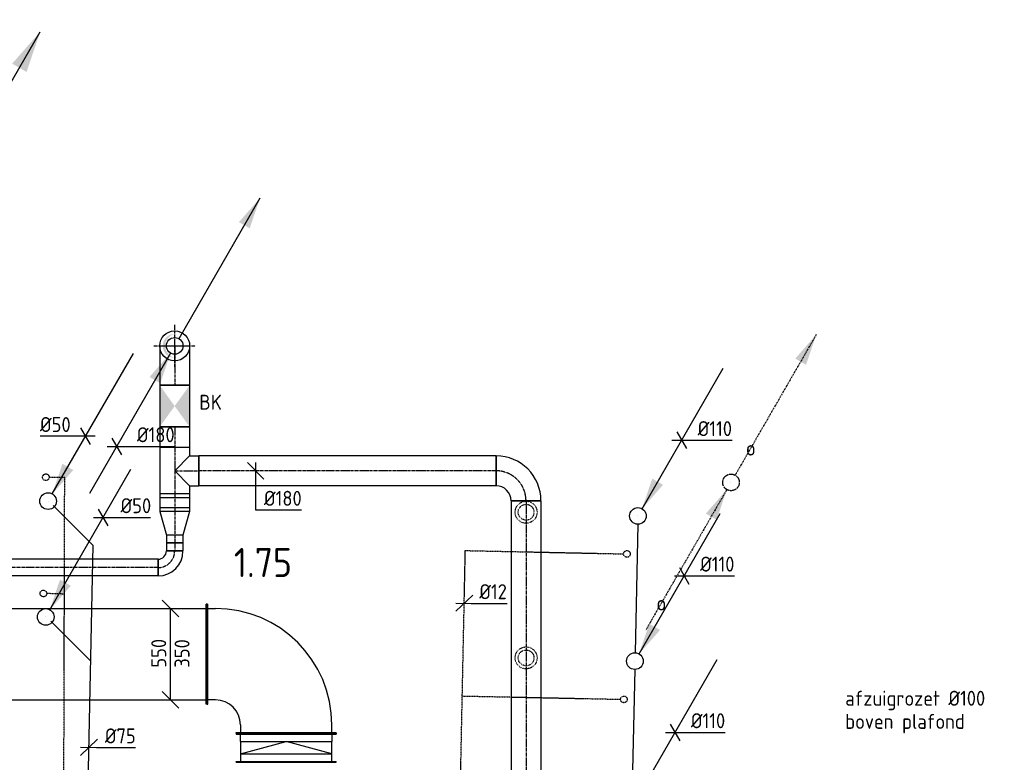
# Model space of a CAD drawing. Header units: millimetres. Extents: x -2733 to 48660, y -299 to 65852.
# Tile 31 of 44: x 26075 to 31995, y 24075 to 28538. Entities that reach past the tile are written whole.
import ezdxf
from ezdxf.enums import TextEntityAlignment as Align

# ---------------------------------------------------------------- set-up
doc = ezdxf.new("R2010")
doc.units = ezdxf.units.MM
for name, pattern in [('2322109', [10, 5, -2, 1, -2]), ('2322121', [2000, 1000, 1000]), ('2322121_a', [2000, 1000, 1000]), ('2322123', [45, 5, -2, 5, -2, 5, -2, 5, -2, 5, -2, 5, -5]), ('2322123_a', [19.5, 3, -2, 5, -2, 3, -4.5]), ('CENTER2', [28.575, 19.05, -3.175, 3.175, -3.175]), ('SMALL_DASH', [1.5, 0.5, -1])]:
    doc.linetypes.add(name, pattern=pattern)
for name, color, linetype in [('BL$2----', 7, 'Continuous'), ('bTuwkundig', 7, 'Continuous'), ('WL5233--', 4, '2322123'), ('WL524---', 4, '2322121'), ('WL531---', 5, '2322109'), ('WL561---', 4, 'Continuous'), ('WL570---_RETOUR', 4, 'SMALL_DASH'), ('WL570---_RETOUR_D', 4, 'Continuous'), ('WL570---_RETOUR_HL', 1, 'CENTER2'), ('WL570---_RETOUR_RST', 4, 'Continuous'), ('WL570---_TOEVOER_D', 3, 'Continuous'), ('WM524---', 1, 'Continuous'), ('WM531---', 1, 'Continuous'), ('WM570---', 1, 'Continuous'), ('WM570---_RETOUR', 1, 'Continuous'), ('WM570---_TOEVOER', 1, 'Continuous')]:
    doc.layers.add(name, color=color, linetype=linetype)
doc.styles.add('STABICAD-018', font='ISOCP.SHX', dxfattribs={"height": 90})
doc.styles.add('STABICAD-035', font='ISOCP.SHX', dxfattribs={"height": 175})
doc.styles.get("Standard").update_dxf_attribs({"font": 'arial.ttf'})

# ---------------------------------------------------------------- blocks, each defined once
blk = doc.blocks.new('*U37')
at = {"linetype": '2322123'}
for points in [[(512.5, 887.7), (451.2, 706.5), (386.3, 744)], [(-25, -43.3), (-86.3, -224.4), (-151.2, -186.9)]]:
    blk.add_hatch(color=2, dxfattribs=at).paths.add_polyline_path(points, flags=0)
at = {"color": 2, "linetype": '2322123_a'}
for p, q in [((512.5, 887.7, 3000), (25, 43.3, 3000)), ((-25, -43.3, 3000), (-512.5, -887.7, 3000))]:
    blk.add_line(p, q, dxfattribs=at)
at = {"color": 0, "linetype": '2322123'}
blk.add_line((0, 0), (0, 0, 3000), dxfattribs=at)
blk.add_circle((0, 0, 3000), 50, dxfattribs=at)
at = {"color": 2, "linetype": '2322123'}
blk.add_circle((0, 0, 3000), 50, dxfattribs=at)
at = {"layer": 'WL561---', "color": 2, "style": 'STABICAD-018'}
for tag, p in [('SECTIONCODE', (30351.6, 25907.5, 1499.5)), ('POSITIONCODE', (30351.6, 25907.5, 1499.5)), ('CODE', (30351.6, 25857.5)), ('FLOORCODE', (30401.6, 25757.5))]:
    blk.add_attdef(tag, p, '', height=1.8, dxfattribs=at)
blk = doc.blocks.new('*U41')
at = {"linetype": '2322121'}
for points in [[(512.5, 887.7), (451.2, 706.5), (386.3, 744)], [(-25, -43.3), (-86.3, -224.4), (-151.2, -186.9)]]:
    blk.add_hatch(color=2, dxfattribs=at).paths.add_polyline_path(points, flags=0)
at = {"color": 2, "linetype": '2322121_a'}
for p, q in [((512.5, 887.7, 3000), (25, 43.3, 3000)), ((-25, -43.3, 3000), (-512.5, -887.7, 3000))]:
    blk.add_line(p, q, dxfattribs=at)
at = {"color": 0, "linetype": '2322121'}
blk.add_line((0, 0), (0, 0, 3000), dxfattribs=at)
blk.add_circle((0, 0, 3000), 50, dxfattribs=at)
at = {"color": 2, "linetype": '2322121'}
blk.add_circle((0, 0, 3000), 50, dxfattribs=at)
at = {"layer": 'BL$2----', "color": 2}
for tag in ['SECTIONCODE', 'POSITIONCODE']:
    blk.add_attdef(tag, (27006.6, 26727.8, 1499.5), '', height=1.8, dxfattribs=at)
at = {"layer": 'BL$2----', "color": 2, "style": 'STABICAD-018'}
for tag, p in [('CODE', (27006.6, 26677.8)), ('FLOORCODE', (27056.6, 26577.8))]:
    blk.add_attdef(tag, p, '', height=1.8, dxfattribs=at)
blk = doc.blocks.new('*U42')
at = {"color": 0, "linetype": 'Continuous'}
for p, q in [((-57.7, 0), (71.7, 0)), ((-28.9, 50), (28.9, -50)), ((71.7, 0), (346.8, 0))]:
    blk.add_line(p, q, dxfattribs=at)
at = {"color": 0, "linetype": 'Continuous', "style": 'STABICAD-018'}
blk.add_text('%%c180', height=90, dxfattribs=at).set_placement((121.7, 25))
at = {"layer": 'BL$2----', "color": 2}
blk.add_attdef('CODE', (26657.8, 25973.7), '', height=1.8, dxfattribs=at)
blk = doc.blocks.new('*U465')
at = {"linetype": 'Continuous'}
for color, points in [(0, [(200, -325), (200, 325), (-200, 325), (116, 188.5)]), (2, [(1174.2, -557.9), (926.9, -495.8), (969.9, -405.4)])]:
    blk.add_hatch(color=color, dxfattribs=at).paths.add_polyline_path(points, flags=0)
at = {"color": 0, "linetype": 'Continuous'}
for p, q in [((-225, 350, -3400), (225, 350, -3400)), ((-225, -350, -3400), (-225, 350, -3400)), ((-200, 325, -3400), (200, 325, -3400)), ((-200, -325, -3400), (-200, 325, -3400)), ((200, 325, -3400), (200, -325, -3400)), ((225, 350, -3400), (225, -350, -3400)), ((225, -350, -3400), (-225, -350, -3400)), ((200, -325, -3400), (-200, -325, -3400))]:
    blk.add_line(p, q, dxfattribs=at)
at = {"color": 2, "linetype": 'Continuous'}
blk.add_line((0, 0, -3400), (1174.2, -557.9, -3400), dxfattribs=at)
at = {"layer": 'WM570---_RETOUR', "color": 2, "style": 'STABICAD-018'}
for tag, p in [('CODE', (25547.7, 27439.5, 3400)), ('SECTIONCODE', (25398.2, 27351.5, 3712.5)), ('POSITIONCODE', (25398.2, 27351.5, 3712.5)), ('FLOORCODE', (25597.7, 27339.5, 3400))]:
    blk.add_attdef(tag, p, '', height=1.8, dxfattribs=at)
blk = doc.blocks.new('*U469')
at = {"color": 0, "linetype": 'Continuous'}
for p, q in [((0, 300, -3025), (5, 300, -3025)), ((0, -300, -3025), (0, 300, -3025)), ((5, -300, -3025), (5, 300, -3025)), ((3322.3, 300, -3025), (3317.3, 300, -3025)), ((3317.3, -300, -3025), (3317.3, 300, -3025)), ((3322.3, -300, -3025), (3322.3, 300, -3025)), ((5, 275, -3025), (3317.3, 275, -3025)), ((5, -275, -3025), (3317.3, -275, -3025)), ((0, -300, -3025), (5, -300, -3025)), ((3322.3, -300, -3025), (3317.3, -300, -3025))]:
    blk.add_line(p, q, dxfattribs=at)
at = {"layer": 'WM570---_RETOUR', "color": 2, "style": 'STABICAD-018'}
for tag, p in [('SECTIONCODE', (24171.1, 24875, 3025)), ('POSITIONCODE', (24171.1, 24875, 3025)), ('CODE', (23879.3, 24725, 3025))]:
    blk.add_attdef(tag, p, '', height=1.8, dxfattribs=at)
blk = doc.blocks.new('*U475')
at = {"color": 0, "linetype": 'Continuous'}
for p, q in [((-475, 300, -3025), (-470, 300, -3025)), ((-475, -300, -3025), (-475, 300, -3025)), ((-470, -300, -3025), (-470, 300, -3025)), ((-470, 275, -3025), (-425, 275, -3025)), ((-425, -275, -3025), (-470, -275, -3025)), ((-475, -300, -3025), (-470, -300, -3025)), ((-300, -475, -3025), (-300, -470, -3025)), ((-300, -470, -3025), (300, -470, -3025)), ((-275, -425, -3025), (-275, -470, -3025)), ((275, -470, -3025), (275, -425, -3025)), ((300, -475, -3025), (300, -470, -3025)), ((-300, -475, -3025), (300, -475, -3025))]:
    blk.add_line(p, q, dxfattribs=at)
for radius in [700, 150]:
    blk.add_arc((-425, -425, -3025), radius, 0, 90, dxfattribs=at)
at = {"layer": 'WM570---_RETOUR', "color": 2, "style": 'STABICAD-018'}
for tag in ['SECTIONCODE', 'CODE', 'POSITIONCODE']:
    blk.add_attdef(tag, (27676.64, 24725, 3025), '', height=1.8, dxfattribs=at)
blk = doc.blocks.new('*U476')
at = {"color": 0, "linetype": 'Continuous'}
for p, q in [((-50, 300, -3025), (-45, 300, -3025)), ((-50, -300, -3025), (-50, 300, -3025)), ((-45, -300, -3025), (-45, 300, -3025)), ((124.6, 300, -3025), (119.6, 300, -3025)), ((119.6, -300, -3025), (119.6, 300, -3025)), ((124.6, -300, -3025), (124.6, 300, -3025)), ((-45, 275, -3025), (0, 275, -3025)), ((74.6, 275, -3025), (0, 275, -3025)), ((0, -275, -3025), (0, 275, -3025)), ((74.6, 275, -3025), (0, 0, -3025)), ((119.6, 275, -3025), (74.6, 275, -3025)), ((74.6, -275, -3025), (74.6, 275, -3025)), ((74.6, -275, -3025), (0, 0, -3025)), ((0, -275, -3025), (-45, -275, -3025)), ((0, -275, -3025), (74.6, -275, -3025)), ((74.6, -275, -3025), (119.6, -275, -3025)), ((-50, -300, -3025), (-45, -300, -3025)), ((124.6, -300, -3025), (119.6, -300, -3025))]:
    blk.add_line(p, q, dxfattribs=at)
at = {"layer": 'WM570---_RETOUR', "color": 2, "style": 'STABICAD-018'}
for tag in ['CODE', 'SECTIONCODE', 'POSITIONCODE']:
    blk.add_attdef(tag, (27676.6, 24200, 3025), '', height=1.8, dxfattribs=at)
blk = doc.blocks.new('*U478')
at = {"color": 0, "linetype": 'Continuous'}
for p, q in [((50, 225, -3025), (-50, 325, -3025)), ((0, -275, -3025), (0, 275, -3025)), ((50, -325, -3025), (-50, -225, -3025))]:
    blk.add_line(p, q, dxfattribs=at)
at = {"color": 0, "linetype": 'Continuous', "style": 'STABICAD-018'}
for s, p in [('550', (-25, -81, -3025)), ('350', (115, -81, -3025))]:
    blk.add_text(s, height=90, rotation=90, dxfattribs=at).set_placement(p)
at = {"layer": 'WM570---_RETOUR', "color": 2, "style": 'STABICAD-018'}
blk.add_attdef('CODE', (26980.8, 24725, 3025), '', height=1.8, dxfattribs=at)
blk = doc.blocks.new('*U485')
at = {"color": 2, "linetype": 'SMALL_DASH'}
for radius in [66, 47.5]:
    blk.add_circle((0, 0, 600), radius, dxfattribs=at)
at = {"layer": 'WM570---_RETOUR', "color": 2, "style": 'STABICAD-018'}
for tag, p in [('CODE', (29119.6, 25678, -600)), ('SECTIONCODE', (29119.6, 25578, -600)), ('MATERIALCODE', (29119.6, 25578, -600)), ('POSITIONCODE', (29119.6, 25578, -600)), ('FLOWPREFIX', (29342.1, 25538, -600)), ('FLOW', (29364.6, 25538, -600)), ('FLOWSUFFIX', (29387.1, 25538, -600))]:
    blk.add_attdef(tag, p, '', height=1.8, dxfattribs=at)
at = {"layer": 'WM570---_RETOUR', "color": 1, "style": 'STABICAD-018'}
blk.add_attdef('PRODUCTCODE', (28919.6, 25618, -600), '', height=1.8, dxfattribs=at)
blk = doc.blocks.new('*U487')
at = {"color": 2, "linetype": 'SMALL_DASH'}
for radius in [66, 47.5]:
    blk.add_circle((0, 0, 600), radius, dxfattribs=at)
at = {"layer": 'WM570---_RETOUR', "color": 2, "style": 'STABICAD-018'}
for tag, p in [('CODE', (29119.5, 24802.7, -600)), ('SECTIONCODE', (29119.5, 24702.7, -600)), ('MATERIALCODE', (29119.5, 24702.7, -600)), ('POSITIONCODE', (29119.5, 24702.7, -600)), ('FLOWPREFIX', (29342, 24662.7, -600)), ('FLOW', (29364.5, 24662.7, -600)), ('FLOWSUFFIX', (29387, 24662.7, -600))]:
    blk.add_attdef(tag, p, '', height=1.8, dxfattribs=at)
at = {"layer": 'WM570---_RETOUR', "color": 1, "style": 'STABICAD-018'}
blk.add_attdef('PRODUCTCODE', (28919.5, 24742.7, -600), '', height=1.8, dxfattribs=at)
blk = doc.blocks.new('*U481')
at = {"linetype": '2322121'}
blk.add_hatch(color=2, dxfattribs=at).paths.add_polyline_path([(-25, -43.3), (-86.3, -224.4), (-151.2, -186.9)], flags=0)
at = {"color": 0, "linetype": '2322121'}
blk.add_line((0, 0), (0, 0, 2750), dxfattribs=at)
at = {"color": 2, "linetype": '2322121_a'}
blk.add_line((-25, -43.3, 2750), (-512.5, -887.7, 2750), dxfattribs=at)
at = {"color": 2, "linetype": '2322121'}
blk.add_circle((0, 0, 2750), 50, dxfattribs=at)
at = {"layer": 'WM570---', "color": 2}
for tag in ['SECTIONCODE', 'POSITIONCODE']:
    blk.add_attdef(tag, (27006.6, 26727.8, 1374.5), '', height=1.8, dxfattribs=at)
at = {"layer": 'WM570---', "color": 2, "style": 'STABICAD-018'}
for tag, p in [('CODE', (27006.6, 26677.8)), ('FLOORCODE', (27056.6, 26577.8))]:
    blk.add_attdef(tag, p, '', height=1.8, dxfattribs=at)
blk = doc.blocks.new('*U521')
at = {"color": 0, "linetype": 'Continuous'}
for p, q in [((0, 90, -2750), (236.8, 90, -2750)), ((0, -90, -2750), (0, 90, -2750)), ((236.8, 90, -2750), (236.8, -90, -2750)), ((0, -90, -2750), (236.8, -90, -2750))]:
    blk.add_line(p, q, dxfattribs=at)
at = {"layer": 'WL570---_RETOUR_HL', "linetype": 'CENTER2'}
blk.add_line((0, 0, -2750), (236.8, 0, -2750), dxfattribs=at)
at = {"layer": 'WM570---_RETOUR', "color": 2, "style": 'STABICAD-018'}
for tag, p in [('CODE', (27006.6, 26577.8, 2750)), ('SECTIONCODE', (27156.6, 26483.4, 2750)), ('POSITIONCODE', (27156.6, 26483.4, 2750))]:
    blk.add_attdef(tag, p, '', height=1.8, dxfattribs=at)
blk = doc.blocks.new('*U480')
at = {"linetype": 'Continuous'}
blk.add_hatch(color=0, dxfattribs=at).paths.add_polyline_path([(0, -72), (-14.3, -70.6), (-28, -66.3), (-40.7, -59.4), (-51.6, -50.2), (-60.6, -38.9), (-67.1, -26.1), (-71, -12.2), (-72, 2.1), (-70.1, 16.4), (-65.5, 30), (-58.2, 42.4), (-48.6, 53.1), (-37.1, 61.7), (-24.1, 67.8), (-10.2, 71.3), (0, 72), (-0.4, 71.9), (-14.3, 67), (-27, 59.4), (-37.9, 49.5), (-46.7, 37.6), (-52.9, 24.1), (-56.3, 9.8), (-56.7, -5), (-54.3, -19.6), (-49, -33.4), (-41, -45.8), (-30.8, -56.5), (-18.6, -64.8), (-5, -70.6), (-0.4, -71.9)], is_closed=False, flags=0)
at = {"color": 0, "linetype": 'Continuous'}
blk.add_circle((0, 0, -2750), 90, dxfattribs=at)
at = {"layer": 'WL570---_RETOUR_HL', "linetype": 'CENTER2'}
for p, q in [((0, -126, 1000), (0, 126, 1000)), ((-126, 0, 1000), (126, 0, 1000))]:
    blk.add_line(p, q, dxfattribs=at)
blk.add_circle((0, 0, -2750), 0.0125, dxfattribs=at)
at = {"layer": 'WM570---', "color": 2, "style": 'STABICAD-018'}
for tag, p in [('SECTIONCODE', (27006.6, 26727.8, 3249.5)), ('POSITIONCODE', (27006.6, 26727.8, 3249.5)), ('CODE', (27006.6, 26577.8, 2750))]:
    blk.add_attdef(tag, p, '', height=1.8, dxfattribs=at)
blk = doc.blocks.new('*U479')
at = {"linetype": '2322121'}
blk.add_hatch(color=2, dxfattribs=at).paths.add_polyline_path([(512.5, 887.7), (451.2, 706.5), (386.3, 744)], flags=0)
at = {"color": 2, "linetype": '2322121_a'}
blk.add_line((512.5, 887.7, 250), (25, 43.3, 250), dxfattribs=at)
at = {"color": 0, "linetype": '2322121'}
blk.add_line((0, 0), (0, 0, 250), dxfattribs=at)
blk.add_circle((0, 0, 250), 50, dxfattribs=at)
at = {"color": 2, "linetype": '2322121'}
blk.add_circle((0, 0, 250), 50, dxfattribs=at)
at = {"layer": 'WM570---', "color": 2}
for tag in ['SECTIONCODE', 'POSITIONCODE']:
    blk.add_attdef(tag, (27006.6, 26727.8, 2874.5), '', height=1.8, dxfattribs=at)
at = {"layer": 'WM570---', "color": 2, "style": 'STABICAD-018'}
for tag, p in [('CODE', (27006.6, 26677.8, 2750)), ('FLOORCODE', (27056.6, 26577.8, 2750))]:
    blk.add_attdef(tag, p, '', height=1.8, dxfattribs=at)
blk = doc.blocks.new('*U523')
at = {"linetype": 'Continuous'}
for points in [[(-125, 90), (0, 0), (125, 90)], [(125, -90), (0, 0), (-125, -90)]]:
    blk.add_hatch(color=2, dxfattribs=at).paths.add_polyline_path(points, flags=0)
at = {"color": 2, "linetype": 'Continuous'}
for p, q in [((-125, 90, -2750), (125, 90, -2750)), ((-125, -90, -2750), (-125, 90, -2750)), ((125, 90, -2750), (125, -90, -2750)), ((-125, -90, -2750), (125, -90, -2750))]:
    blk.add_line(p, q, dxfattribs=at)
at = {"layer": 'WM570---_RETOUR', "color": 1, "style": 'STABICAD-018'}
for tag, p in [('PRODUCTCODE', (27326.6, 26536, 2750)), ('PRODUCTCODE2', (27006.6, 26216, 2750))]:
    blk.add_attdef(tag, p, '', height=1.8, dxfattribs=at)
at = {"layer": 'WM570---_RETOUR', "color": 2, "style": 'STABICAD-018'}
for tag, p in [('CODE', (27006.6, 26316, 2750)), ('FREETEXT', (27006.6, 26266, 2750)), ('SECTIONCODE', (27006.6, 26216, 2750)), ('POSITIONCODE', (27006.6, 26216, 2750)), ('INDICATIONTEXT', (27154.5, 26194.1, 2750))]:
    blk.add_attdef(tag, p, '', height=1.8, dxfattribs=at)
blk = doc.blocks.new('*U525')
at = {"color": 0, "linetype": 'Continuous'}
for p, q in [((0, 90, -2750), (124.5, 90, -2750)), ((0, -90, -2750), (0, 90, -2750)), ((124.5, 90, -2750), (124.5, -90, -2750)), ((0, -90, -2750), (124.5, -90, -2750))]:
    blk.add_line(p, q, dxfattribs=at)
at = {"layer": 'WL570---_RETOUR_HL', "linetype": 'CENTER2'}
blk.add_line((0, 0, -2750), (124.5, 0, -2750), dxfattribs=at)
at = {"layer": 'WM570---_RETOUR', "color": 2, "style": 'STABICAD-018'}
for tag, p in [('CODE', (27006.6, 26091, 2750)), ('SECTIONCODE', (27156.6, 26011.1, 2750)), ('POSITIONCODE', (27156.6, 26011.1, 2750))]:
    blk.add_attdef(tag, p, '', height=1.8, dxfattribs=at)
blk = doc.blocks.new('*U524')
at = {"color": 0, "linetype": 'Continuous'}
for p, q in [((0, 90, -2750), (1786.5, 90, -2750)), ((0, -90, -2750), (0, 90, -2750)), ((1786.5, 90, -2750), (1786.5, -90, -2750)), ((0, -90, -2750), (1786.5, -90, -2750))]:
    blk.add_line(p, q, dxfattribs=at)
at = {"layer": 'WL570---_RETOUR_HL', "linetype": 'CENTER2'}
blk.add_line((0, 0, -2750), (1786.5, 0, -2750), dxfattribs=at)
at = {"layer": 'WM570---_RETOUR', "color": 2, "style": 'STABICAD-018'}
for tag, p in [('SECTIONCODE', (27956.4, 25977.1, 2750)), ('POSITIONCODE', (27956.4, 25977.1, 2750)), ('CODE', (28939.1, 25827.1, 2750))]:
    blk.add_attdef(tag, p, '', height=1.8, dxfattribs=at)
blk = doc.blocks.new('*U526')
at = {"color": 0, "linetype": 'Continuous'}
for p, q in [((-90, 90, -2750), (-90, 146.1, -2750)), ((-90, 146.1, -2750), (90, 146.1, -2750)), ((90, 90, -2750), (90, 146.1, -2750)), ((-139.3, 90, -2750), (-90, 90, -2750)), ((-139.3, 90, -2750), (-139.3, -90, -2750)), ((-90, 90, -2750), (0, 0, -2750)), ((90, 90, -2750), (0, 0, -2750)), ((90, 90, -2750), (139.3, 90, -2750)), ((139.3, 90, -2750), (139.3, -90, -2750)), ((-139.3, -90, -2750), (139.3, -90, -2750))]:
    blk.add_line(p, q, dxfattribs=at)
at = {"layer": 'WL570---_RETOUR_HL', "linetype": 'CENTER2'}
for p, q in [((0, 0, -2750), (0, 146.1, -2750)), ((-139.3, 0, -2750), (139.3, 0, -2750))]:
    blk.add_line(p, q, dxfattribs=at)
at = {"layer": 'WM570---_RETOUR', "color": 2, "style": 'STABICAD-018'}
for tag in ['CODE', 'SECTIONCODE', 'POSITIONCODE']:
    blk.add_attdef(tag, (27006.6, 25827.1, 2750), '', height=1.8, dxfattribs=at)
blk = doc.blocks.new('*U522')
at = {"color": 0, "linetype": 'Continuous'}
for p, q in [((-180, -90, -2750), (-180, 90, -2750)), ((90, -180, -2750), (-90, -180, -2750))]:
    blk.add_line(p, q, dxfattribs=at)
for radius in [270, 90]:
    blk.add_arc((-180, -180, -2750), radius, 0, 90, dxfattribs=at)
at = {"layer": 'WL570---_RETOUR_HL', "linetype": 'CENTER2'}
blk.add_arc((-180, -180, -2750), 180, 0, 90, dxfattribs=at)
at = {"layer": 'WM570---_RETOUR', "color": 2, "style": 'STABICAD-018'}
for tag in ['CODE', 'SECTIONCODE', 'POSITIONCODE']:
    blk.add_attdef(tag, (29119.1, 25827.1, 2750), '', height=1.8, dxfattribs=at)
blk = doc.blocks.new('*U520')
at = {"color": 0, "linetype": 'Continuous'}
for p, q in [((0, 90, -2750), (2122.6, 90, -2750)), ((0, -90, -2750), (0, 90, -2750)), ((2122.6, 90, -2750), (2122.6, -90, -2750)), ((0, -90, -2750), (2122.6, -90, -2750))]:
    blk.add_line(p, q, dxfattribs=at)
at = {"layer": 'WL570---_RETOUR_HL', "linetype": 'CENTER2'}
blk.add_line((0, 0, -2750), (2122.6, 0, -2750), dxfattribs=at)
at = {"layer": 'WM570---_RETOUR', "color": 2, "style": 'STABICAD-018'}
for tag in ['CODE', 'SECTIONCODE', 'POSITIONCODE']:
    blk.add_attdef(tag, (29119.1, 25647.1, 2750), '', height=1.8, dxfattribs=at)
blk = doc.blocks.new('*U532')
at = {"color": 0, "linetype": 'Continuous'}
for p, q in [((50, -50, -2750), (-50, 50, -2750)), ((0, 50, -2750), (0, -235.4, -2750)), ((0, -235.4, -2750), (275.1, -235.4, -2750))]:
    blk.add_line(p, q, dxfattribs=at)
at = {"color": 0, "linetype": 'Continuous', "style": 'STABICAD-018'}
blk.add_text('%%c180', height=90, dxfattribs=at).set_placement((50, -210.4, -2750))
at = {"layer": 'WM570---_RETOUR', "color": 2, "style": 'STABICAD-018'}
blk.add_attdef('CODE', (27493.5, 25827.1, 2750), '', height=1.8, dxfattribs=at)
blk = doc.blocks.new('*U495')
at = {"linetype": '2322121'}
blk.add_hatch(color=2, dxfattribs=at).paths.add_polyline_path([(25, 43.3), (86.3, 224.4), (151.2, 186.9)], flags=0)
at = {"color": 2, "linetype": '2322121_a'}
blk.add_line((25, 43.3, 3000), (512.5, 887.7, 3000), dxfattribs=at)
at = {"color": 0, "linetype": '2322121'}
blk.add_line((0, 0), (0, 0, 3000), dxfattribs=at)
blk.add_circle((0, 0, 3000), 50, dxfattribs=at)
at = {"color": 2, "linetype": '2322121'}
blk.add_circle((0, 0, 3000), 50, dxfattribs=at)
at = {"layer": 'WM570---_RETOUR', "color": 2, "style": 'STABICAD-018'}
for tag, p in [('SECTIONCODE', (29791.9, 25705.9, 1499.5)), ('POSITIONCODE', (29791.9, 25705.9, 1499.5)), ('CODE', (29791.9, 25655.9)), ('FLOORCODE', (29841.9, 25555.9))]:
    blk.add_attdef(tag, p, '', height=1.8, dxfattribs=at)
blk = doc.blocks.new('*U496')
at = {"linetype": '2322121'}
blk.add_hatch(color=2, dxfattribs=at).paths.add_polyline_path([(25, 43.3), (86.3, 224.4), (151.2, 186.9)], flags=0)
at = {"color": 2, "linetype": '2322121_a'}
blk.add_line((25, 43.3, 3000), (512.5, 887.7, 3000), dxfattribs=at)
at = {"color": 0, "linetype": '2322121'}
blk.add_line((0, 0), (0, 0, 3000), dxfattribs=at)
blk.add_circle((0, 0, 3000), 50, dxfattribs=at)
at = {"color": 2, "linetype": '2322121'}
blk.add_circle((0, 0, 3000), 50, dxfattribs=at)
at = {"layer": 'WM570---_RETOUR', "color": 2, "style": 'STABICAD-018'}
for tag, p in [('SECTIONCODE', (29773.7, 24833.2, 1499.5)), ('POSITIONCODE', (29773.7, 24833.2, 1499.5)), ('CODE', (29773.7, 24783.2)), ('FLOORCODE', (29823.7, 24683.2))]:
    blk.add_attdef(tag, p, '', height=1.8, dxfattribs=at)
blk = doc.blocks.new('*U497')
at = {"linetype": '2322121'}
blk.add_hatch(color=2, dxfattribs=at).paths.add_polyline_path([(25, 43.3), (86.3, 224.4), (151.2, 186.9)], flags=0)
at = {"color": 2, "linetype": '2322121_a'}
blk.add_line((25, 43.3, 3000), (512.5, 887.7, 3000), dxfattribs=at)
at = {"color": 0, "linetype": '2322121'}
blk.add_line((0, 0), (0, 0, 3000), dxfattribs=at)
blk.add_circle((0, 0, 3000), 50, dxfattribs=at)
at = {"color": 2, "linetype": '2322121'}
blk.add_circle((0, 0, 3000), 50, dxfattribs=at)
at = {"layer": 'WM570---_RETOUR', "color": 2, "style": 'STABICAD-018'}
for tag, p in [('SECTIONCODE', (29755.4, 23955.8, 1499.5)), ('POSITIONCODE', (29755.4, 23955.8, 1499.5)), ('CODE', (29755.4, 23905.8)), ('FLOORCODE', (29805.4, 23805.8))]:
    blk.add_attdef(tag, p, '', height=1.8, dxfattribs=at)
blk = doc.blocks.new('*U501')
at = {"color": 0, "linetype": 'Continuous'}
for p, q in [((-57.7, 0), (47, 0)), ((-28.9, 50), (28.9, -50)), ((47, 0), (304, 0))]:
    blk.add_line(p, q, dxfattribs=at)
at = {"color": 0, "linetype": 'Continuous', "style": 'STABICAD-018'}
blk.add_text('%%c110', height=90, dxfattribs=at).set_placement((97, 25))
at = {"layer": 'WM570---_RETOUR', "color": 2, "style": 'STABICAD-018'}
blk.add_attdef('CODE', (30054.3, 26010.4), '', height=1.8, dxfattribs=at)
blk = doc.blocks.new('*U502')
at = {"color": 0, "linetype": 'Continuous'}
for p, q in [((-57.7, 0), (46, 0)), ((-28.9, 50), (28.9, -50)), ((46, 0), (303.1, 0))]:
    blk.add_line(p, q, dxfattribs=at)
at = {"color": 0, "linetype": 'Continuous', "style": 'STABICAD-018'}
blk.add_text('%%c110', height=90, dxfattribs=at).set_placement((96, 25))
at = {"layer": 'WM570---_RETOUR', "color": 2, "style": 'STABICAD-018'}
blk.add_attdef('CODE', (30069.9, 25196.2), '', height=1.8, dxfattribs=at)
blk = doc.blocks.new('*U503')
at = {"color": 0, "linetype": 'Continuous'}
for p, q in [((-57.7, 0), (45.7, 0)), ((-28.9, 50), (28.9, -50)), ((45.7, 0), (302.8, 0))]:
    blk.add_line(p, q, dxfattribs=at)
at = {"color": 0, "linetype": 'Continuous', "style": 'STABICAD-018'}
blk.add_text('%%c110', height=90, dxfattribs=at).set_placement((95.7, 25))
at = {"layer": 'WM570---_RETOUR', "color": 2, "style": 'STABICAD-018'}
blk.add_attdef('CODE', (30014.7, 24255), '', height=1.8, dxfattribs=at)
blk = doc.blocks.new('*U506')
at = {"linetype": '2322121'}
blk.add_hatch(color=2, dxfattribs=at).paths.add_polyline_path([(25, 43.3), (86.3, 224.4), (151.2, 186.9)], flags=0)
at = {"color": 2, "linetype": '2322121_a'}
blk.add_line((25, 43.3, 3000), (512.5, 887.7, 3000), dxfattribs=at)
at = {"color": 0, "linetype": '2322121'}
blk.add_line((0, 0), (0, 0, 3000), dxfattribs=at)
blk.add_circle((0, 0, 3000), 50, dxfattribs=at)
at = {"color": 2, "linetype": '2322121'}
blk.add_circle((0, 0, 3000), 50, dxfattribs=at)
at = {"layer": 'WM570---_RETOUR', "color": 2, "style": 'STABICAD-018'}
for tag, p in [('SECTIONCODE', (26153.2, 21365.9, 1499.5)), ('CODE', (26153.2, 21315.9)), ('POSITIONCODE', (26153.2, 21365.9, 1499.5)), ('FLOORCODE', (26203.2, 21215.9))]:
    blk.add_attdef(tag, p, '', height=1.8, dxfattribs=at)
blk = doc.blocks.new('*U507')
at = {"linetype": '2322121'}
blk.add_hatch(color=2, dxfattribs=at).paths.add_polyline_path([(25, 43.3), (86.3, 224.4), (151.2, 186.9)], flags=0)
at = {"color": 2, "linetype": '2322121_a'}
blk.add_line((25, 43.3, 3000), (512.5, 887.7, 3000), dxfattribs=at)
at = {"color": 0, "linetype": '2322121'}
blk.add_line((0, 0), (0, 0, 3000), dxfattribs=at)
blk.add_circle((0, 0, 3000), 50, dxfattribs=at)
at = {"color": 2, "linetype": '2322121'}
blk.add_circle((0, 0, 3000), 50, dxfattribs=at)
at = {"layer": 'WM570---_RETOUR', "color": 2, "style": 'STABICAD-018'}
for tag, p in [('SECTIONCODE', (26245.5, 25794.7, 1499.5)), ('POSITIONCODE', (26245.5, 25794.7, 1499.5)), ('CODE', (26245.5, 25744.7)), ('FLOORCODE', (26295.5, 25644.7))]:
    blk.add_attdef(tag, p, '', height=1.8, dxfattribs=at)
blk = doc.blocks.new('*U511')
at = {"color": 0, "linetype": 'Continuous'}
for p, q in [((-51, -48.9), (51, 48.9)), ((-50, 1), (45.6, -0.9)), ((45.6, -0.9), (279.3, -0.9))]:
    blk.add_line(p, q, dxfattribs=at)
at = {"color": 0, "linetype": 'Continuous', "style": 'STABICAD-018'}
blk.add_text('%%c75', height=90, dxfattribs=at).set_placement((95.6, 24.1))
at = {"layer": 'WM570---_RETOUR', "color": 2, "style": 'STABICAD-018'}
blk.add_attdef('CODE', (26491.3, 24164.9), '', height=1.8, dxfattribs=at)
blk = doc.blocks.new('*U512')
at = {"color": 0, "linetype": 'Continuous'}
for p, q in [((-57.7, 0), (54.7, 0)), ((-28.9, 50), (28.9, -50)), ((54.7, 0), (284.7, 0))]:
    blk.add_line(p, q, dxfattribs=at)
at = {"color": 0, "linetype": 'Continuous', "style": 'STABICAD-018'}
blk.add_text('%%c50', height=90, dxfattribs=at).set_placement((104.7, 25))
at = {"layer": 'WM570---_RETOUR', "color": 2, "style": 'STABICAD-018'}
blk.add_attdef('CODE', (26576.4, 25547.2), '', height=1.8, dxfattribs=at)
blk = doc.blocks.new('*U513')
at = {"color": 0, "linetype": 'Continuous'}
for p, q in [((-43.9, 0), (-274, 0)), ((57.7, 0), (-43.9, 0)), ((28.9, -50), (-28.9, 50))]:
    blk.add_line(p, q, dxfattribs=at)
at = {"color": 0, "linetype": 'Continuous', "style": 'STABICAD-018'}
blk.add_text('%%c50', height=90, dxfattribs=at).set_placement((-274, 25))
at = {"layer": 'WM570---_RETOUR', "color": 2, "style": 'STABICAD-018'}
blk.add_attdef('CODE', (26470.9, 26035.1), '', height=1.8, dxfattribs=at)
blk = doc.blocks.new('*U527')
at = {"color": 0, "linetype": 'Continuous'}
for p, q in [((-53.1, 90, -2750), (29.7, 90, -2750)), ((-53.1, 90, -2750), (-53.1, -90, -2750)), ((-29.7, 90, -2750), (53.1, 90, -2750)), ((-29.7, 90, -2750), (-29.7, -90, -2750)), ((29.7, 90, -2750), (29.7, -90, -2750)), ((53.1, 90, -2750), (53.1, -90, -2750)), ((-53.1, -90, -2750), (29.7, -90, -2750)), ((-29.7, -90, -2750), (53.1, -90, -2750))]:
    blk.add_line(p, q, dxfattribs=at)
at = {"layer": 'WL570---_RETOUR_HL', "linetype": 'CENTER2'}
blk.add_line((-53.1, 0, -2750), (53.1, 0, -2750), dxfattribs=at)
at = {"layer": 'WM570---_RETOUR', "color": 2, "style": 'STABICAD-018'}
for tag in ['CODE', 'SECTIONCODE', 'POSITIONCODE']:
    blk.add_attdef(tag, (27006.6, 25634.7, 2750), '', height=1.8, dxfattribs=at)
blk = doc.blocks.new('*U528')
at = {"color": 0, "linetype": 'Continuous'}
for p, q in [((0, 90, -2750), (141.1, 50, -2750)), ((0, 90, -2750), (0, -90, -2750)), ((141.1, 50, -2750), (141.1, -50, -2750)), ((0, -90, -2750), (141.1, -50, -2750))]:
    blk.add_line(p, q, dxfattribs=at)
at = {"layer": 'WL570---_RETOUR_HL', "linetype": 'CENTER2'}
blk.add_line((0, 0, -2750), (141.1, 0, -2750), dxfattribs=at)
for centre in [(0, 0, -2750), (141.1, 0, -2750)]:
    blk.add_circle(centre, 0.0125, dxfattribs=at)
at = {"layer": 'WM570---_RETOUR', "color": 2, "style": 'STABICAD-018'}
for tag, p in [('CODE', (27006.6, 25681.6, 2750)), ('SECTIONCODE', (27006.6, 25581.6, 2750)), ('POSITIONCODE', (27006.6, 25581.6, 2750))]:
    blk.add_attdef(tag, p, '', height=1.8, dxfattribs=at)
blk = doc.blocks.new('*U529')
at = {"color": 0, "linetype": 'Continuous'}
for p, q in [((-47.6, 50, -2750), (-1.6, 50, -2750)), ((-47.6, 50, -2750), (-47.6, -50, -2750)), ((-1.6, 50, -2750), (-1.6, -50, -2750)), ((-1.6, 47.5, -2750), (1.6, 47.5, -2750)), ((1.6, 50, -2750), (47.6, 50, -2750)), ((1.6, 50, -2750), (1.6, -50, -2750)), ((47.6, 50, -2750), (47.6, -50, -2750)), ((-47.6, -50, -2750), (-1.6, -50, -2750)), ((-1.6, -47.5, -2750), (1.6, -47.5, -2750)), ((1.6, -50, -2750), (47.6, -50, -2750))]:
    blk.add_line(p, q, dxfattribs=at)
at = {"layer": 'WL570---_RETOUR_HL', "linetype": 'CENTER2'}
blk.add_line((-47.6, 0, -2750), (47.6, 0, -2750), dxfattribs=at)
at = {"layer": 'WM570---_RETOUR', "color": 2, "style": 'STABICAD-018'}
for tag in ['CODE', 'SECTIONCODE', 'POSITIONCODE']:
    blk.add_attdef(tag, (27006.6, 25392.9, 2750), '', height=1.8, dxfattribs=at)
blk = doc.blocks.new('*U530')
at = {"color": 0, "linetype": 'Continuous'}
for p, q in [((-100, -50, -2750), (-100, 50, -2750)), ((50, -100, -2750), (-50, -100, -2750))]:
    blk.add_line(p, q, dxfattribs=at)
for radius, start in [(150, 0), (50, 360)]:
    blk.add_arc((-100, -100, -2750), radius, start, 90, dxfattribs=at)
at = {"layer": 'WL570---_RETOUR_HL', "linetype": 'CENTER2'}
blk.add_arc((-100, -100, -2750), 100, 0, 90, dxfattribs=at)
at = {"layer": 'WM570---_RETOUR', "color": 2, "style": 'STABICAD-018'}
for tag, p in [('CODE', (27006.6, 25345.3, 2750)), ('SECTIONCODE', (27006.6, 25245.3, 2750)), ('POSITIONCODE', (27006.6, 25245.3, 2750))]:
    blk.add_attdef(tag, p, '', height=1.8, dxfattribs=at)
blk = doc.blocks.new('*U531')
at = {"color": 0, "linetype": 'Continuous'}
for p, q in [((0, 50, -2750), (3468.8, 50, -2750)), ((0, -50, -2750), (0, 50, -2750)), ((3468.8, 50, -2750), (3468.8, -50, -2750)), ((0, -50, -2750), (3468.8, -50, -2750))]:
    blk.add_line(p, q, dxfattribs=at)
at = {"layer": 'WL570---_RETOUR_HL', "linetype": 'CENTER2'}
blk.add_line((0, 0, -2750), (3468.8, 0, -2750), dxfattribs=at)
at = {"layer": 'WM570---_RETOUR', "color": 2, "style": 'STABICAD-018'}
for tag in ['CODE', 'SECTIONCODE', 'POSITIONCODE']:
    blk.add_attdef(tag, (26906.6, 25245.3, 2750), '', height=1.8, dxfattribs=at)
blk = doc.blocks.new('*U540')
at = {"color": 0, "linetype": '2322109'}
blk.add_circle((0, 0), 20, dxfattribs=at)
at = {"layer": 'WM570---_RETOUR', "color": 2, "style": 'STABICAD-018'}
for tag in ['CODE', 'CODE2', 'SECTIONCODE', 'INDICATIONTEXT', 'LABEL', 'POSITIONCODE']:
    blk.add_attdef(tag, (29725.9, 25327.4), '', height=1.2, dxfattribs=at)
at = {"layer": 'WM570---_RETOUR', "color": 1, "style": 'STABICAD-018'}
blk.add_attdef('PRODUCTCODE', (29725.9, 25327.4), '', height=1.8, dxfattribs=at)
blk = doc.blocks.new('*U541')
at = {"color": 0, "linetype": '2322109'}
blk.add_circle((0, 0), 20, dxfattribs=at)
at = {"layer": 'WM570---_RETOUR', "color": 2, "style": 'STABICAD-018'}
for tag in ['CODE', 'CODE2', 'SECTIONCODE', 'INDICATIONTEXT', 'LABEL', 'POSITIONCODE']:
    blk.add_attdef(tag, (29707.7, 24453.6), '', height=1.2, dxfattribs=at)
at = {"layer": 'WM570---_RETOUR', "color": 1, "style": 'STABICAD-018'}
blk.add_attdef('PRODUCTCODE', (29707.7, 24453.6), '', height=1.8, dxfattribs=at)
blk = doc.blocks.new('*U543')
at = {"color": 0, "linetype": 'Continuous'}
for p, q in [((-51, -48.9), (51, 48.9)), ((-50, 1), (40.9, -0.9)), ((40.9, -0.9), (258.3, -0.9))]:
    blk.add_line(p, q, dxfattribs=at)
at = {"color": 0, "linetype": 'Continuous', "style": 'STABICAD-018'}
blk.add_text('%%c12', height=90, dxfattribs=at).set_placement((90.9, 24.1))
at = {"layer": 'WM570---_RETOUR', "color": 2, "style": 'STABICAD-018'}
blk.add_attdef('CODE', (28747.5, 25031.5), '', height=1.2, dxfattribs=at)
blk = doc.blocks.new('*U542')
at = {"color": 0, "linetype": '2322109'}
blk.add_circle((0, 0), 20, dxfattribs=at)
at = {"layer": 'WM570---_RETOUR', "color": 2, "style": 'STABICAD-018'}
for tag in ['CODE', 'CODE2', 'SECTIONCODE', 'INDICATIONTEXT', 'LABEL', 'POSITIONCODE']:
    blk.add_attdef(tag, (26139.4, 21356.3), '', height=1.2, dxfattribs=at)
at = {"layer": 'WM570---_RETOUR', "color": 1, "style": 'STABICAD-018'}
blk.add_attdef('PRODUCTCODE', (26139.4, 21356.3), '', height=1.8, dxfattribs=at)

msp = doc.modelspace()

# ---------------------------------------------------------------- linework, layer by layer
at = {"layer": 'WL524---', "linetype": '2322121'}
for p, q in [((26516.6, 25379), (26276.4, 25619.2)), ((29790.8, 25505.9), (29774.7, 24733.1)), ((26448.4, 22106.4), (26516.6, 25379)), ((26502.1, 24683.3), (26261.9, 24923.5)), ((29772.7, 24633.2), (29756.5, 23855.8))]:
    msp.add_line(p, q, dxfattribs=at)
at = {"layer": 'WL531---', "linetype": '2322109'}
for p, q in [((26345.4, 25785.9), (26251.8, 25787.9)), ((26335.1, 22051), (26345.4, 25785.9)), ((28735.9, 24473.8), (28754.1, 25347.7)), ((28754.1, 25347.7), (29705.9, 25327.8)), ((26343.5, 25086.2), (26237.2, 25089.4)), ((28693.8, 22451.5), (28735.9, 24473.8)), ((28735.9, 24473.8), (29687.7, 24454))]:
    msp.add_line(p, q, dxfattribs=at)

# ---------------------------------------------------------------- block references
at = {"layer": 'WL5233--', "linetype": '2322123'}
msp.add_blockref('*U37', (30351.6, 25757.5), dxfattribs=at)
at = {"layer": 'WL524---', "linetype": '2322121'}
for name, p in [('*U41', (27006.6, 26577.8)), ('*U507', (26245.5, 25644.7)), ('*U495', (29791.9, 25555.9)), ('*U506', (26231, 24949)), ('*U496', (29773.7, 24683.2)), ('*U497', (29755.4, 23805.8))]:
    msp.add_blockref(name, p, dxfattribs=at)
at = {"layer": 'WL531---', "linetype": '2322109'}
for name, p in [('*U542', (26231.8, 25788.3)), ('*U540', (29725.9, 25327.4)), ('*U542', (26217.2, 25089.9)), ('*U541', (29707.7, 24453.6))]:
    msp.add_blockref(name, p, dxfattribs=at)
at = {"layer": 'WL570---_RETOUR', "linetype": '2322121'}
for name, p in [('*U479', (27006.6, 26577.8, 2750)), ('*U481', (27006.6, 26577.8))]:
    msp.add_blockref(name, p, dxfattribs=at)
at = {"layer": 'WL570---_RETOUR_D', "linetype": 'Continuous'}
for name, p, rotation in [('*U465', (25547.7, 27339.5, 3400), 85.41248334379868), ('*U521', (27006.6, 26577.8, 2750), 270), ('*U525', (27006.6, 26091, 2750), 270), ('*U526', (27006.6, 25827.1, 2750), 270), ('*U524', (28939.1, 25827.1, 2750), 180), ('*U527', (27006.6, 25634.7, 2750), 270), ('*U520', (29119.1, 25647.1, 2750), 270), ('*U528', (27006.6, 25581.6, 2750), 270), ('*U529', (27006.6, 25392.9, 2750), 270), ('*U530', (27006.6, 25245.3, 2750), 270), ('*U531', (26906.6, 25245.3, 2750), 180)]:
    msp.add_blockref(name, p, dxfattribs=dict(at, rotation=rotation))
for name, p in [('*U480', (27006.6, 26577.8, 2750)), ('*U522', (29119.1, 25827.1, 2750))]:
    msp.add_blockref(name, p, dxfattribs=at)
at = {"layer": 'WL570---_RETOUR_D', "color": 2, "linetype": 'Continuous'}
ref = msp.add_blockref('*U523', (27006.6, 26216, 2750), dxfattribs=dict(at, rotation=270))
ref.add_attrib('INDICATIONTEXT', 'BK', (27154.5, 26194.1, 2750), dxfattribs={"layer": '0', "color": 2, "linetype": 'SMALL_DASH', "height": 90, "style": 'STABICAD-018'})
at = {"layer": 'WL570---_RETOUR_RST', "linetype": 'Continuous'}
for name, p in [('*U485', (29119.6, 25578, -600)), ('*U487', (29119.5, 24702.7, -600))]:
    msp.add_blockref(name, p, dxfattribs=at)
at = {"layer": 'WL570---_TOEVOER_D', "linetype": 'Continuous'}
for name, p in [('*U469', (23879.3, 24725, 3025)), ('*U475', (27676.6, 24725, 3025))]:
    msp.add_blockref(name, p, dxfattribs=at)
at = {"layer": 'WL570---_TOEVOER_D', "linetype": 'Continuous', "rotation": 270}
msp.add_blockref('*U476', (27676.6, 24200, 3025), dxfattribs=at)
at = {"layer": 'WM524---', "linetype": 'Continuous'}
for name, p in [('*U513', (26470.9, 26035.1)), ('*U501', (30054.3, 26010.4)), ('*U42', (26657.8, 25973.7)), ('*U512', (26576.4, 25547.2)), ('*U502', (30069.9, 25196.2)), ('*U503', (30014.7, 24255)), ('*U511', (26491.3, 24164.9))]:
    msp.add_blockref(name, p, dxfattribs=at)
at = {"layer": 'WM531---', "linetype": 'Continuous'}
msp.add_blockref('*U543', (28747.5, 25031.5), dxfattribs=at)
at = {"layer": 'WM570---_RETOUR', "linetype": 'Continuous'}
msp.add_blockref('*U532', (27493.5, 25827.1, 2750), dxfattribs=at)
at = {"layer": 'WM570---_TOEVOER', "linetype": 'Continuous'}
msp.add_blockref('*U478', (26980.8, 24725, 3025), dxfattribs=at)

# ---------------------------------------------------------------- texts
at = {"layer": 'bTuwkundig', "color": 3, "style": 'STABICAD-035'}
msp.add_text('1.75', height=175, dxfattribs=at).set_placement((27362.6, 25188.5, -500))
at = {"layer": 'WL5233--', "color": 2, "style": 'STABICAD-018'}
for p in [(30470.4, 25963.2, 3000), (29932.9, 25032.2, 3000)]:
    msp.add_text('o', height=90, dxfattribs=at).set_placement(p, align=Align.MIDDLE_CENTER)
at = {"layer": 'WM570---', "color": 1, "style": 'STABICAD-018'}
for s, p in [('afzuigrozet %%C100', (31038.4, 24415.2, -3000)), ('boven plafond', (31038.4, 24276.1, -3000))]:
    msp.add_text(s, height=90, dxfattribs=at).set_placement(p)

doc.saveas('drawing.dxf')
